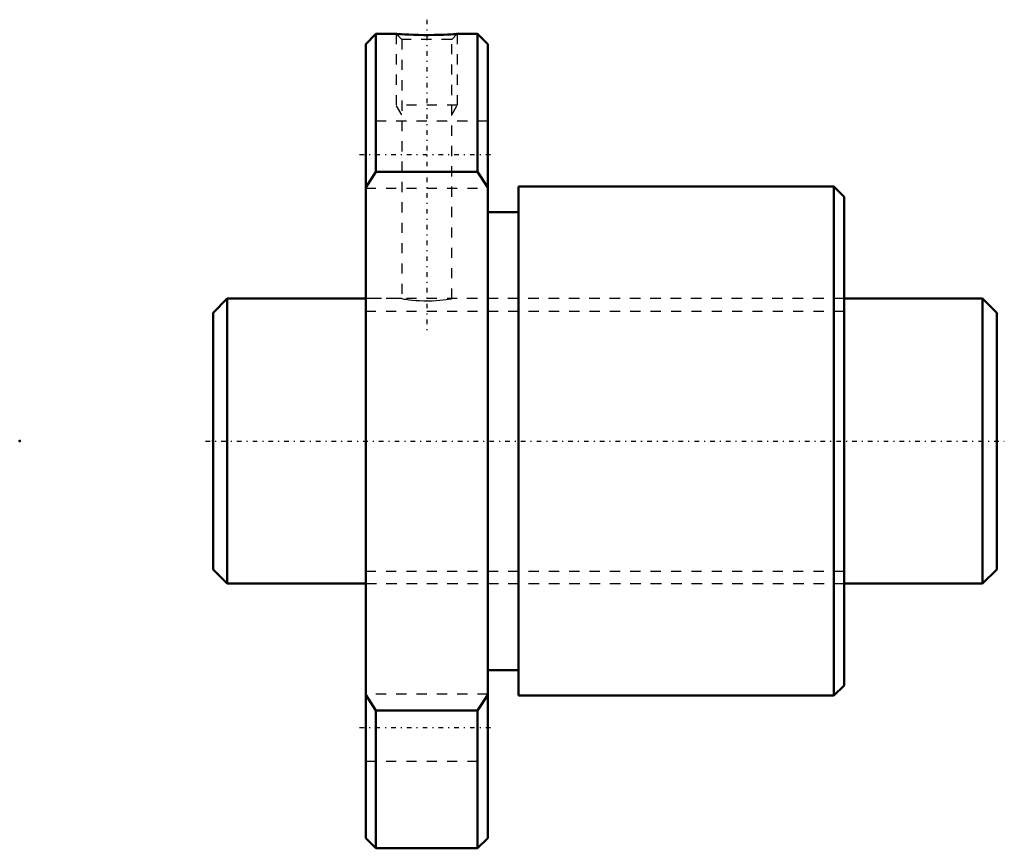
# Model space of a CAD drawing. Header units: millimetres. Extents: x -19 to 77.8, y -40 to 41.4.
import ezdxf

# ---------------------------------------------------------------- set-up
doc = ezdxf.new("R2010")
doc.units = ezdxf.units.MM
doc.linetypes.add('Center', pattern=[1.5, 0.45, -0.5, 0.05, -0.5])
doc.linetypes.add('Dashed', pattern=[2, 1, -1])
for name, color, linetype, lineweight in [('2d ConnectionPoints', 7, 'Continuous', 50), ('AM_0', 7, 'Continuous', 50), ('AM_5', 3, 'Continuous', 25), ('AM_7', 7, 'Center', 25), ('AM_9', 6, 'Dashed', 25)]:
    doc.layers.add(name, color=color, linetype=linetype, lineweight=lineweight)

# ---------------------------------------------------------------- blocks, each defined once
blk = doc.blocks.new('1_BTK_2806V_2_6ZZ_Nut_0_in_BTK2806V_2_6ZZ_77LC7T_000_0')
at = {"layer": 'AM_0'}
for p, q in [((16, 40), (15, 39)), ((18.01, 40), (16, 40)), ((16, 40), (16, 26.458)), ((26, 40), (23.996, 40)), ((27, 39), (26, 40)), ((26, 40), (26, 26.458)), ((15, 39), (15, -39)), ((27, 39), (27, -39)), ((16, 26.458), (15, 24.92)), ((26, 26.458), (16, 26.458)), ((27, 24.92), (26, 26.458)), ((61, 25), (30, 25)), ((30, 25), (30, -25)), ((62, 24), (61, 25)), ((61, 25), (61, -25)), ((62, 24), (62, -24)), ((30, 22.5), (27, 22.5)), ((27, -22.5), (30, -22.5)), ((61, -25), (62, -24)), ((15, -24.92), (16, -26.458)), ((26, -26.458), (27, -24.92)), ((30, -25), (61, -25)), ((16, -26.458), (26, -26.458)), ((16, -26.458), (16, -40)), ((26, -26.458), (26, -40)), ((15, -39), (16, -40)), ((26, -40), (27, -39)), ((16, -40), (26, -40))]:
    blk.add_line(p, q, dxfattribs=at)
blk.add_lwpolyline([(24, 40), (24, 40), (23.952, 39.997), (23.825, 39.988), (23.629, 39.976), (23.359, 39.96), (23.029, 39.943), (22.638, 39.926), (22.201, 39.912), (21.72, 39.901), (21.219, 39.896), (20.697, 39.896), (20.192, 39.903), (19.695, 39.915), (19.252, 39.931), (18.848, 39.949), (18.525, 39.967), (18.266, 39.982), (18.1, 39.993), (18.011, 39.999), (18, 40)], dxfattribs=at)
at = {"layer": 'AM_5', "linetype": 'Dashed'}
for p, q in [((18, 40), (18, 33)), ((24, 40), (24, 33)), ((24, 33), (18, 33)), ((18.541, 32.062), (18, 33)), ((23.458, 32.062), (24, 33))]:
    blk.add_line(p, q, dxfattribs=at)
at = {"layer": 'AM_7'}
for p, q in [((21, 41.4), (21, 10.6)), ((14.4, 28.146), (27.6, 28.146)), ((14.4, -28.146), (27.6, -28.146))]:
    blk.add_line(p, q, dxfattribs=at)
at = {"layer": 'AM_9'}
for p, q in [((18, 40), (18.541, 39.459)), ((18.881, 39.948), (19.247, 39.931)), ((23.458, 39.459), (24, 40)), ((18.541, 39.459), (18.541, 13.999)), ((23.458, 39.459), (18.541, 39.459)), ((23.458, 14), (23.458, 39.459)), ((27, 31.446), (15, 31.446)), ((15, 24.846), (27, 24.846)), ((15.05, 16.8), (15, 16.8)), ((15.05, 16.8), (15.05, -16.8)), ((62, 16.8), (61.95, 16.8)), ((61.95, 16.8), (61.95, -16.8)), ((18.55, 14), (15.05, 14)), ((21.042, 13.783), (21, 13.782)), ((61.95, 14), (23.456, 14)), ((15.05, -14), (61.95, -14)), ((15, -16.8), (15.05, -16.8)), ((61.95, -16.8), (62, -16.8)), ((27, -24.846), (15, -24.846)), ((15, -31.446), (27, -31.446))]:
    blk.add_line(p, q, dxfattribs=at)
blk.add_lwpolyline([(18.541, 14), (18.556, 13.997), (18.632, 13.984), (18.777, 13.961), (18.978, 13.93), (19.242, 13.894), (19.551, 13.858), (19.911, 13.825), (20.292, 13.801), (20.705, 13.786), (21.11, 13.783), (21.523, 13.792), (21.908, 13.812), (22.277, 13.841), (22.605, 13.876), (22.896, 13.912), (23.13, 13.946), (23.308, 13.974), (23.417, 13.993), (23.458, 14), (23.458, 14)], dxfattribs=at)
blk = doc.blocks.new('2_BTK_2806V_2_600_Shaft_0_in_BTK2806V_2_6ZZ_77LC7T_000_0')
at = {"layer": 'AM_0'}
for p, q in [((1.4, 14), (0, 12.6)), ((15, 14), (1.4, 14)), ((1.4, 14), (1.4, -14)), ((75.6, 14), (62, 14)), ((77, 12.6), (75.6, 14)), ((75.6, 14), (75.6, -14)), ((0, 12.6), (0, -12.6)), ((77, 12.6), (77, -12.6)), ((0, -12.6), (1.4, -14)), ((75.6, -14), (77, -12.6)), ((1.4, -14), (15, -14)), ((62, -14), (75.6, -14))]:
    blk.add_line(p, q, dxfattribs=at)
at = {"layer": 'AM_5', "linetype": 'Dashed'}
for p, q in [((15, 12.773), (62, 12.773)), ((15, -12.773), (62, -12.773))]:
    blk.add_line(p, q, dxfattribs=at)
at = {"layer": 'AM_7'}
blk.add_line((-0.75, 0), (77.75, 0), dxfattribs=at)
at = {"layer": 'AM_9'}
for p, q in [((62, 14), (15, 14)), ((15, -14), (62, -14))]:
    blk.add_line(p, q, dxfattribs=at)

msp = doc.modelspace()

# ---------------------------------------------------------------- linework, layer by layer
at = {"layer": '2d ConnectionPoints'}
for p in [(-19, 0), (0, 0), (77, 0)]:
    msp.add_point(p, dxfattribs=at)

# ---------------------------------------------------------------- block references
for name in ['1_BTK_2806V_2_6ZZ_Nut_0_in_BTK2806V_2_6ZZ_77LC7T_000_0', '2_BTK_2806V_2_600_Shaft_0_in_BTK2806V_2_6ZZ_77LC7T_000_0']:
    msp.add_blockref(name, (0, 0))

doc.saveas('drawing.dxf')
